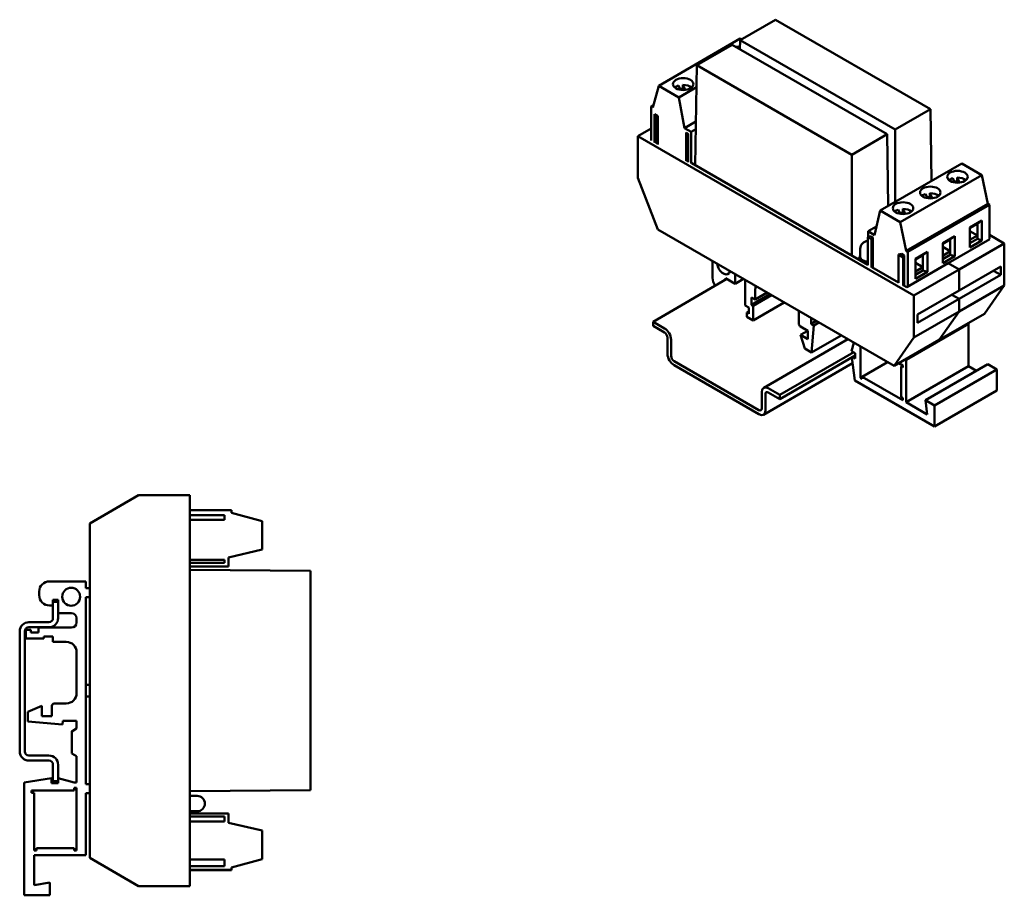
# Model space of a CAD drawing. Header units: millimetres. Extents: x 0 to 376, y -100 to 150.
# Tile 2 of 2: x 184 to 376, y -20 to 150. Entities that reach past the tile are written whole.
import ezdxf

# ---------------------------------------------------------------- set-up
doc = ezdxf.new("R2010")
doc.units = ezdxf.units.MM
doc.layers.add('Arêtes visibles(celduc)', color=7, linetype='Continuous', lineweight=50)

msp = doc.modelspace()

# ---------------------------------------------------------------- linework, layer by layer
at = {"layer": 'Arêtes visibles(celduc)'}
for p, q in [((324.4, 146.26), (331.3, 150.24)), ((331.3, 150.24), (361.53, 132.79)), ((324.44, 146.56), (308.53, 137.37)), ((324.37, 144.47), (324.4, 146.26)), ((354.63, 128.8), (324.4, 146.26)), ((324.68, 146.42), (324.44, 146.56)), ((315.94, 141.38), (322.84, 145.36)), ((322.84, 145.36), (353.07, 127.9)), ((315.64, 121.89), (315.94, 141.38)), ((346.17, 123.92), (315.94, 141.38)), ((308.53, 137.37), (307.4, 133.13)), ((312.47, 135.1), (308.53, 137.37)), ((312.74, 136.57), (312.36, 137.39)), ((315.87, 137.06), (312.47, 135.1)), ((313.23, 136.79), (313.23, 137.53)), ((313.23, 137.53), (313.68, 136.55)), ((313.35, 136.53), (313.23, 136.79)), ((313.55, 129.09), (312.47, 135.1)), ((307.52, 133.61), (307.04, 133.33)), ((307.04, 133.33), (307.04, 126.68)), ((307.4, 133.13), (307.04, 133.33)), ((361.53, 132.79), (354.63, 128.8)), ((361.74, 118.79), (361.53, 132.79)), ((307.71, 131.8), (307.71, 126.29)), ((308.35, 131.43), (307.71, 131.8)), ((307.96, 131.66), (307.96, 126.33)), ((308.35, 131.43), (308.35, 125.92)), ((307.04, 129.05), (304.44, 127.54)), ((315.77, 130.37), (313.55, 129.09)), ((314.82, 128.35), (313.55, 129.09)), ((315.75, 128.89), (314.82, 128.35)), ((354.63, 114.69), (354.63, 128.8)), ((304.44, 127.54), (358.32, 96.44)), ((304.44, 119.38), (304.44, 127.54)), ((313.87, 128.25), (313.87, 122.74)), ((313.87, 128.25), (314.29, 128.01)), ((314.11, 128.11), (314.11, 122.78)), ((314.29, 128.01), (314.29, 122.49)), ((314.82, 122.19), (314.82, 128.35)), ((353.07, 127.9), (346.17, 123.92)), ((353.28, 113.92), (353.07, 127.9)), ((308.35, 126.1), (307.8, 126.42)), ((346.17, 104.27), (346.17, 123.92)), ((314.29, 122.67), (313.96, 122.87)), ((349.33, 102.44), (314.98, 122.28)), ((351.72, 113.01), (367.64, 122.19)), ((367.64, 122.19), (371.58, 119.91)), ((308.33, 109.36), (304.44, 119.38)), ((355.65, 110.74), (371.58, 119.91)), ((366.25, 118.5), (365.87, 119.32)), ((366.74, 118.72), (366.74, 119.46)), ((366.74, 119.46), (367.19, 118.48)), ((371.58, 119.91), (372.71, 114.36)), ((366.86, 118.45), (366.74, 118.72)), ((360.94, 115.44), (360.56, 116.26)), ((361.43, 115.66), (361.43, 116.4)), ((361.43, 116.4), (361.88, 115.42)), ((361.55, 115.4), (361.43, 115.66)), ((356.12, 112.6), (356.12, 113.34)), ((356.12, 113.34), (356.58, 112.36)), ((356.78, 105.18), (372.71, 114.36)), ((357.14, 104.98), (373.06, 114.15)), ((372.71, 114.36), (373.06, 114.15)), ((373.06, 114.15), (373.06, 107.5)), ((350.64, 108.25), (351.72, 113.01)), ((351.72, 113.01), (355.65, 110.74)), ((355.63, 112.38), (355.25, 113.2)), ((356.25, 112.34), (356.12, 112.6)), ((349.37, 108.98), (351.02, 109.94)), ((355.65, 110.74), (356.78, 105.18)), ((371.59, 111.09), (369.23, 109.73)), ((369.23, 109.58), (370.69, 110.42)), ((369.23, 109.73), (369.23, 105.82)), ((371.59, 111.09), (370.69, 110.42)), ((370.69, 110.42), (370.69, 108.13)), ((371.59, 107.18), (371.59, 111.09)), ((354.43, 82.74), (308.33, 109.36)), ((349.93, 108), (349.33, 107.86)), ((349.33, 107.86), (350.04, 107.45)), ((349.33, 107.86), (349.33, 102.35)), ((349.37, 108.98), (350.64, 108.25)), ((349.37, 107.87), (349.37, 108.98)), ((350.29, 107.8), (349.93, 108)), ((350.04, 107.45), (350.29, 107.8)), ((350.29, 107.8), (350.29, 101.89)), ((366.28, 108.04), (363.92, 106.67)), ((366.28, 108.04), (365.39, 107.36)), ((366.28, 104.12), (366.28, 108.04)), ((369.23, 108.98), (370.69, 108.13)), ((370.69, 108.13), (369.23, 107.29)), ((370.69, 108.13), (370.69, 107.48)), ((375.94, 106.61), (373.06, 108.27)), ((350.04, 107.45), (350.04, 101.94)), ((363.92, 106.52), (365.39, 107.36)), ((363.92, 106.67), (363.92, 102.76)), ((363.92, 105.92), (365.39, 105.08)), ((373.11, 107.43), (365.01, 102.75)), ((365.39, 107.36), (365.39, 105.08)), ((367.13, 101.52), (375.94, 106.61)), ((370.69, 107.48), (369.23, 106.64)), ((371.59, 107.18), (369.23, 105.82)), ((370.69, 107.48), (371.59, 107.18)), ((373.03, 107.48), (373.11, 107.43)), ((375.94, 98.44), (375.94, 106.61)), ((347.27, 103.63), (347.73, 103.9)), ((347.73, 103.37), (347.73, 103.94)), ((347.83, 103.94), (347.83, 105.57)), ((355.87, 104.57), (355.27, 104.43)), ((355.27, 104.43), (355.27, 98.92)), ((355.27, 104.43), (356.18, 103.9)), ((356.43, 104.24), (355.87, 104.57)), ((356.18, 103.9), (356.43, 104.24)), ((356.18, 103.9), (356.18, 98.39)), ((356.43, 104.24), (356.43, 98.34)), ((356.78, 105.18), (357.14, 104.98)), ((357.14, 104.98), (357.14, 98.2)), ((360.97, 104.98), (358.61, 103.62)), ((358.61, 103.46), (360.08, 104.3)), ((360.97, 104.98), (360.08, 104.3)), ((360.08, 104.3), (360.08, 102.02)), ((360.97, 101.06), (360.97, 104.98)), ((365.39, 105.08), (363.92, 104.23)), ((365.39, 104.42), (363.92, 103.58)), ((366.28, 104.12), (363.92, 102.76)), ((365.39, 105.08), (365.39, 104.42)), ((365.39, 104.42), (366.28, 104.12)), ((319.03, 99.92), (319.03, 103.18)), ((355.27, 99.02), (350.09, 102.01)), ((365.01, 102.75), (356.91, 98.07)), ((358.61, 103.62), (358.61, 99.7)), ((358.61, 102.86), (360.08, 102.02)), ((360.08, 102.02), (358.61, 101.17)), ((360.08, 102.02), (360.08, 101.36)), ((367.13, 101.52), (365.01, 102.75)), ((365.01, 102.75), (367.13, 101.52)), ((375.24, 102.12), (367.13, 97.44)), ((375.24, 102.12), (375.24, 100.49)), ((323.41, 100.65), (323.41, 98.77)), ((358.32, 96.44), (367.13, 101.52)), ((360.08, 101.36), (358.61, 100.52)), ((360.97, 101.06), (358.61, 99.7)), ((360.08, 101.36), (360.97, 101.06)), ((367.13, 97.44), (367.13, 101.52)), ((367.13, 101.52), (367.13, 97.44)), ((375.24, 100.49), (367.13, 95.81)), ((375.24, 100.49), (373.82, 101.3)), ((307.41, 91.36), (321.84, 99.69)), ((321.58, 99.84), (321.58, 99.54)), ((323.41, 98.77), (321.58, 99.84)), ((323.41, 98.77), (325.04, 99.71)), ((325.39, 94.5), (325.39, 99.5)), ((356.91, 98.07), (356.23, 98.46)), ((375.94, 98.44), (367.13, 93.36)), ((372.05, 92.91), (375.94, 98.44)), ((326.63, 94.63), (330.23, 96.71)), ((326.63, 96.1), (326.63, 94.63)), ((327.37, 95.67), (326.63, 96.1)), ((326.92, 94.46), (330.52, 96.54)), ((327.37, 97.79), (327.37, 95.67)), ((327.37, 95.67), (329.7, 97.02)), ((358.32, 96.44), (358.32, 88.27)), ((359.03, 92.76), (367.13, 97.44)), ((367.13, 95.81), (365.72, 96.62)), ((365.72, 96.62), (367.13, 95.81)), ((326.07, 94.11), (325.39, 94.5)), ((326.63, 94.63), (326.92, 94.46)), ((326.92, 91.61), (333, 95.11)), ((326.92, 94.46), (326.92, 91.61)), ((359.03, 91.13), (367.13, 95.81)), ((367.13, 93.36), (367.13, 95.81)), ((367.13, 95.81), (367.13, 93.36)), ((325.72, 93.12), (326.07, 93.32)), ((325.72, 93.12), (326.07, 92.91)), ((325.72, 92.3), (325.72, 93.12)), ((326.92, 91.61), (325.72, 92.3)), ((326.07, 92.91), (326.07, 94.11)), ((335.86, 91.02), (335.86, 92.9)), ((358.32, 88.27), (367.13, 93.36)), ((359.03, 91.13), (359.03, 92.76)), ((363.24, 87.83), (367.13, 93.36)), ((367.13, 93.36), (363.24, 87.83)), ((372.05, 92.91), (363.24, 87.83)), ((307.41, 91.36), (309.67, 90.05)), ((307.41, 90.54), (307.41, 91.36)), ((309.67, 89.23), (307.41, 90.54)), ((337.63, 89.59), (336.21, 90.41)), ((338.26, 92.07), (338.26, 90.94)), ((338.26, 90.94), (339.25, 91.5)), ((338.26, 90.94), (338.76, 90.6)), ((338.76, 90.6), (338.34, 85.34)), ((338.76, 90.6), (339.79, 91.19)), ((356.8, 83.91), (368.97, 90.93)), ((368.97, 90.93), (368.79, 91.03)), ((368.97, 82.68), (368.97, 90.93)), ((336.21, 88.77), (337.63, 89.59)), ((336.21, 88.77), (337.63, 87.96)), ((337, 86.11), (336.21, 88.77)), ((337.63, 87.96), (337.63, 89.59)), ((338.34, 85.34), (344.14, 88.68)), ((310.24, 85.07), (310.24, 88.25)), ((310.95, 87.85), (310.95, 84.66)), ((329, 78.46), (345.42, 87.94)), ((346.16, 85.64), (346.61, 87.26)), ((347.86, 80.42), (347.86, 86.53)), ((358.32, 88.27), (354.43, 82.74)), ((354.43, 82.74), (363.24, 87.83)), ((346.59, 85.4), (332.16, 77.07)), ((332.16, 76.25), (346.87, 84.74)), ((338.34, 85.34), (337, 86.11)), ((346.87, 85.23), (346.16, 85.64)), ((346.87, 84.17), (346.87, 85.23)), ((311.51, 83.68), (328.06, 74.13)), ((328.06, 73.31), (311.51, 82.87)), ((328.96, 73.22), (346.33, 83.25)), ((346.76, 79.91), (346.19, 84.35)), ((346.37, 84.46), (346.87, 84.17)), ((348.21, 80.62), (353.16, 83.48)), ((355.36, 83.27), (356.17, 82.81)), ((355.81, 82.6), (356.17, 82.81)), ((355.81, 82.6), (355.81, 76.64)), ((356.17, 82.4), (355.81, 82.6)), ((356.17, 82.81), (356.17, 82.4)), ((356.63, 84.01), (356.8, 83.91)), ((356.8, 83.91), (356.8, 75.66)), ((356.8, 75.66), (368.97, 82.68)), ((360.55, 76.03), (372.71, 83.05)), ((370.52, 81.78), (368.97, 82.68)), ((374.48, 82.03), (372.71, 83.05)), ((362.32, 75.01), (374.48, 82.03)), ((374.48, 77.95), (374.48, 82.03)), ((362.32, 70.93), (346.76, 79.91)), ((347.86, 80.42), (348.21, 80.62)), ((348.21, 80.21), (347.86, 80.42)), ((348.21, 80.62), (348.21, 80.21)), ((356.17, 76.03), (348.21, 80.62)), ((328.62, 74.46), (328.62, 77.64)), ((329.33, 77.23), (329.33, 74.05)), ((329.9, 78.38), (332.16, 77.07)), ((332.16, 76.25), (329.9, 77.56)), ((332.16, 77.07), (332.16, 76.25)), ((362.32, 70.93), (374.48, 77.95)), ((355.81, 76.64), (356.17, 76.44)), ((356.17, 76.44), (356.17, 76.03)), ((356.8, 75.66), (360.9, 73.29)), ((360.55, 76.03), (362.32, 75.01)), ((360.9, 73.29), (360.55, 76.03)), ((362.32, 75.01), (362.32, 70.93)), ((197.51, 52), (207.03, 57.5)), ((207.03, 57.5), (197.51, 52)), ((207.03, 57.5), (217.03, 57.5)), ((210.03, 57.5), (207.03, 57.5)), ((207.03, 57.5), (207.03, 57.5)), ((212.03, 57.5), (210.03, 57.5)), ((210.03, 57.5), (210.03, 57.5)), ((217.03, 57.5), (212.03, 57.5)), ((212.03, 57.5), (212.03, 57.5)), ((217.03, 57.5), (217.03, -18.7)), ((217.03, 57.5), (217.03, 57.5)), ((225.18, 54.6), (217.03, 54.6)), ((225.18, 54.6), (217.03, 54.6)), ((217.68, 54.6), (222.47, 54.6)), ((217.68, 54.6), (217.68, 54.6)), ((222.47, 54.6), (217.68, 54.6)), ((222.47, 54.6), (217.68, 54.6)), ((217.68, 54.6), (217.68, 54.6)), ((217.68, 54.6), (222.47, 54.6)), ((217.68, 54.6), (222.47, 54.6)), ((217.68, 54.6), (217.68, 54.6)), ((222.47, 54.6), (217.68, 54.6)), ((222.47, 54.6), (222.47, 54.6)), ((222.47, 54.6), (222.47, 54.6)), ((222.47, 54.6), (222.47, 54.6)), ((222.47, 54.6), (222.47, 54.6)), ((222.47, 54.6), (222.47, 54.6)), ((222.47, 54.6), (222.47, 54.6)), ((225.18, 54.6), (225.18, 54.6)), ((225.18, 54.1), (225.18, 54.6)), ((231.18, 52.49), (225.18, 54.1)), ((231.18, 52.49), (225.18, 54.1)), ((197.51, -13.2), (197.51, 52)), ((197.51, 52), (197.51, 52)), ((223.78, 53.65), (217.03, 53.65)), ((223.78, 52.75), (217.03, 52.75)), ((223.78, 52.75), (223.78, 53.65)), ((231.18, 52.49), (231.18, 52.49)), ((231.18, 46.92), (231.18, 52.49)), ((224.58, 45.4), (231.18, 46.92)), ((223.78, 44.95), (217.03, 44.95)), ((223.78, 44.35), (217.03, 44.35)), ((223.78, 44.95), (223.78, 44.35)), ((224.58, 43.6), (224.58, 45.4)), ((217.03, 43.6), (224.58, 43.6)), ((217.03, 42.96), (240.58, 42.76)), ((217.03, 42.96), (240.58, 42.76)), ((217.03, 42.96), (240.58, 42.76)), ((217.03, 42.96), (240.58, 42.76)), ((240.58, 0), (240.58, 42.76)), ((240.58, 42.76), (240.58, 42.76)), ((240.58, 42.76), (240.58, 42.76)), ((240.58, 42.76), (240.58, 42.76)), ((196.75, 40.72), (189.65, 40.72)), ((189.65, 40.72), (196.75, 40.72)), ((196.75, 40.72), (196.75, 40.72)), ((196.75, 40.72), (196.75, 39.37)), ((187.65, 38.72), (187.65, 38.72)), ((187.65, 38.02), (187.65, 38.72)), ((197.51, 39.37), (196.75, 39.37)), ((196.75, 39.37), (197.51, 39.37)), ((190.35, 37.12), (190.35, 36.76)), ((191.35, 37.12), (190.35, 37.12)), ((190.35, 36.76), (191.35, 36.76)), ((190.35, 33.56), (190.35, 36.76)), ((190.35, 36.76), (190.35, 36.76)), ((191.35, 36.76), (190.35, 36.76)), ((191.35, 36.76), (191.35, 37.12)), ((191.35, 36.76), (191.35, 33.56)), ((191.35, 36.76), (191.35, 36.76)), ((196.75, 37.62), (196.75, 1.17)), ((197.51, 37.62), (196.75, 37.62)), ((190.35, 36.02), (189.65, 36.02)), ((185.65, 32.76), (189.55, 32.76)), ((189.55, 32.76), (185.65, 32.76)), ((193.95, 34.52), (191.35, 34.52)), ((194.95, 32.72), (194.95, 33.52)), ((183.85, 30.96), (183.85, 30.96)), ((183.85, 7.56), (183.85, 30.96)), ((184.85, 30.96), (184.85, 7.56)), ((186.05, 31.26), (185.05, 31.26)), ((185.05, 31.26), (185.05, 31.26)), ((185.05, 31.26), (186.05, 31.26)), ((185.05, 29.56), (185.05, 31.26)), ((189.55, 31.76), (185.65, 31.76)), ((186.05, 31.26), (186.05, 31.26)), ((186.05, 31.26), (186.05, 30.76)), ((187.52, 30.76), (186.05, 30.76)), ((186.05, 30.76), (187.52, 30.76)), ((193.95, 31.72), (187.52, 31.72)), ((187.52, 31.72), (187.52, 31.72)), ((187.52, 31.72), (193.95, 31.72)), ((187.52, 30.76), (187.52, 31.72)), ((188.55, 29.56), (185.05, 29.56)), ((188.55, 29.97), (188.55, 29.56)), ((190.35, 29.97), (188.55, 29.97)), ((190.35, 28.92), (190.35, 29.97)), ((192.95, 28.92), (190.35, 28.92)), ((194.95, 18.92), (194.95, 26.92)), ((196.75, 20.52), (197.51, 20.52)), ((196.75, 20.52), (197.51, 20.52)), ((196.75, 18.27), (197.51, 18.27)), ((188.15, 16.42), (185.45, 15.31)), ((185.45, 15.31), (188.15, 16.42)), ((188.15, 16.42), (188.15, 16.42)), ((188.15, 16.42), (188.15, 14.42)), ((190.15, 16.42), (190.15, 16.42)), ((190.15, 14.42), (190.15, 16.42)), ((192.95, 16.92), (190.65, 16.92)), ((190.65, 16.92), (192.95, 16.92)), ((185.45, 15.31), (185.45, 15.31)), ((185.45, 13.41), (185.45, 15.31)), ((190.15, 14.42), (188.15, 14.42)), ((188.15, 14.42), (190.15, 14.42)), ((192.25, 13.52), (192.19, 12.82)), ((194.95, 13.52), (192.25, 13.52)), ((194.95, 12.02), (194.95, 13.52)), ((192.19, 12.82), (185.45, 13.41)), ((194.95, 12.02), (194, 11.48)), ((194, 11.47), (194.95, 12.02)), ((194, 11.47), (194, 11.48)), ((194, 7.17), (194, 11.47)), ((185.65, 6.76), (189.55, 6.76)), ((189.55, 6.76), (185.65, 6.76)), ((194.95, 6.63), (194, 7.17)), ((194.95, 1.51), (194.95, 6.63)), ((189.55, 5.76), (185.65, 5.76)), ((190.35, 1.76), (190.35, 4.96)), ((191.35, 4.96), (191.35, 4.96)), ((191.35, 4.96), (191.35, 1.76)), ((190.05, 2.36), (184.75, 1.51)), ((184.75, 1.51), (190.05, 2.36)), ((190.05, 2.36), (190.05, 2.36)), ((190.05, 2.36), (190.05, 1.36)), ((194.45, 1.51), (191.35, 2.36)), ((191.35, 2.36), (194.45, 1.51)), ((184.75, -20.49), (184.75, 1.51)), ((184.75, 1.51), (184.75, 1.51)), ((191.35, 1.36), (190.05, 1.36)), ((190.05, 1.36), (191.35, 1.36)), ((191.35, 1.76), (190.35, 1.76)), ((191.35, 1.36), (191.35, 1.76)), ((194.95, 1.51), (194.45, 1.51)), ((194.45, 1.51), (194.45, 1.51)), ((194.45, 1.51), (194.95, 1.51)), ((194.45, 0.46), (194.95, 0.46)), ((194.45, -0.04), (194.45, 0.46)), ((194.95, 0.46), (194.95, -11.79)), ((196.75, 1.17), (197.51, 1.17)), ((197.51, 1.17), (196.75, 1.17)), ((217.03, -0.21), (240.58, 0)), ((186.15, -0.04), (194.45, -0.04)), ((186.15, -0.54), (186.15, -0.04)), ((186.15, -0.54), (186.65, -0.54)), ((186.65, -0.54), (186.15, -0.54)), ((186.65, -0.54), (186.65, -0.54)), ((186.65, -11.79), (186.65, -0.54)), ((196.75, -0.58), (196.75, -12.69)), ((197.51, -0.58), (196.75, -0.58)), ((217.03, -1.11), (218.48, -1.11)), ((217.03, -4.11), (218.48, -4.11)), ((217.03, -4.55), (224.58, -4.55)), ((223.78, -5.1), (217.03, -5.1)), ((223.78, -5.1), (223.78, -6.1)), ((224.58, -4.55), (224.58, -6.35)), ((223.78, -6.1), (217.03, -6.1)), ((224.58, -6.35), (231.18, -7.88)), ((231.18, -7.88), (231.18, -13.44)), ((187.15, -11.29), (187.15, -11.79)), ((187.15, -11.29), (187.15, -11.29)), ((187.15, -11.29), (194.45, -11.29)), ((194.45, -11.29), (187.15, -11.29)), ((194.45, -11.29), (194.45, -11.29)), ((194.45, -11.79), (194.45, -11.29)), ((186.65, -11.79), (187.15, -11.79)), ((187.15, -11.79), (186.65, -11.79)), ((186.65, -12.69), (186.65, -18.49)), ((196.75, -12.69), (186.65, -12.69)), ((194.45, -11.79), (194.95, -11.79)), ((194.95, -11.79), (194.45, -11.79)), ((207.03, -18.7), (197.51, -13.2)), ((231.18, -13.44), (225.18, -15.05)), ((231.18, -13.44), (231.18, -13.47)), ((223.78, -13.5), (217.03, -13.5)), ((223.78, -14.8), (217.03, -14.8)), ((223.78, -13.5), (223.78, -14.8)), ((231.18, -13.47), (225.18, -15.08)), ((225.18, -15.05), (225.18, -15.55)), ((225.18, -15.55), (217.03, -15.55)), ((225.18, -15.58), (217.03, -15.58)), ((222.47, -15.55), (217.68, -15.55)), ((217.68, -15.56), (217.68, -15.55)), ((217.68, -15.57), (217.68, -15.56)), ((222.47, -15.56), (217.68, -15.56)), ((217.68, -15.56), (222.47, -15.56)), ((217.68, -15.57), (222.47, -15.57)), ((217.68, -15.57), (222.47, -15.57)), ((217.68, -15.57), (217.68, -15.57)), ((222.47, -15.57), (217.68, -15.57)), ((222.47, -15.56), (222.47, -15.55)), ((222.47, -15.56), (222.47, -15.55)), ((222.47, -15.57), (222.47, -15.56)), ((222.47, -15.57), (222.47, -15.56)), ((222.47, -15.57), (222.47, -15.57)), ((222.47, -15.57), (222.47, -15.57)), ((225.18, -15.55), (225.18, -15.58)), ((189.75, -17.99), (186.65, -18.49)), ((186.65, -18.49), (189.75, -17.99)), ((189.75, -17.99), (189.75, -17.99)), ((189.75, -17.99), (189.75, -20.49)), ((217.03, -18.7), (207.03, -18.7)), ((189.75, -20.49), (184.75, -20.49))]:
    msp.add_line(p, q, dxfattribs=at)
msp.add_circle((193.9, 37.72), 1.75, dxfattribs=at)
for centre, radius, start, end in [((349.33, 105.57), 1.5, 90.1119, 180), ((189.65, 38.72), 2, 90, 180), ((189.65, 38.72), 2, 90, 180), ((189.65, 38.02), 2, 180, 270), ((193.9, 37.72), 1.75, 180.0069, 359.9931), ((185.65, 30.96), 1.8, 90, 180), ((185.65, 30.96), 1.8, 90, 180), ((189.55, 33.56), 1.8, 270, 0), ((189.55, 33.56), 0.8, 270, 0), ((189.55, 33.56), 0.8, 270, 0), ((193.95, 33.52), 1, 0, 90), ((193.95, 32.72), 1, 270, 0), ((193.95, 32.72), 1, 270, 0), ((185.65, 30.96), 0.8, 90, 180), ((192.95, 26.92), 2, 0, 90), ((192.95, 18.92), 2, 270, 0), ((192.95, 18.92), 2, 270, 0), ((190.65, 16.42), 0.5, 90, 180), ((190.65, 16.42), 0.5, 90, 180), ((185.65, 7.56), 1.8, 180, 270), ((185.65, 7.56), 0.8, 180, 270), ((185.65, 7.56), 0.8, 180, 270), ((189.55, 4.96), 1.8, 0, 90), ((189.55, 4.96), 1.8, 0, 90), ((189.55, 4.96), 0.8, 0, 90), ((218.48, -2.61), 1.5, 270, 90)]:
    msp.add_arc(centre, radius, start, end, dxfattribs=at)
for centre, major_axis, ratio, start_param, end_param in [((323.91, 143.8), (-2, 0), 0.57735, 4.474989, 4.886083), ((313.3, 136.37), (2, 0), 0.57735, 2.059563, 2.540328), ((313.3, 135.64), (-2, 0), 0.57735, 4.74727, 5.034523), ((313.3, 136.37), (2, 0), 0.57735, 0.601264, 1.605677), ((366.81, 118.3), (2, 0), 0.57735, 2.0585, 2.540328), ((366.81, 118.3), (2, 0), 0.57735, 0.601264, 1.604614), ((366.81, 117.57), (-2, 0), 0.57735, 4.746207, 5.034115), ((361.5, 115.24), (2, 0), 0.57735, 2.0585, 2.540328), ((361.5, 114.51), (-2, 0), 0.57735, 4.746207, 5.034115), ((361.5, 115.24), (2, 0), 0.57735, 0.601264, 1.604614), ((356.19, 112.18), (2, 0), 0.57735, 0.601264, 1.604614), ((356.19, 112.18), (2, 0), 0.57735, 2.0585, 2.540328), ((356.19, 111.45), (-2, 0), 0.57735, 4.746207, 5.034115), ((349.33, 103.94), (-1.6, 0), 0.57735, 5.927764, 7.852151), ((349.33, 103.94), (-1.5, 0), 0.57735, 0, 1.568844), ((321.15, 102.16), (0.88, -1.52), 0.577364, 4.074819, 6.920731), ((320.44, 99.1), (-1, 1.73), 0.577364, 0.785386, 1.665339), ((328.79, 96.98), (1, -1.73), 0.577364, 3.573556, 3.926979), ((334.45, 93.71), (-1, 1.73), 0.577364, 3.926979, 4.280401), ((336.21, 90.81), (-0.25, 0.433), 0.577364, 0.785386, 2.356182), ((309.67, 88.58), (0.9, -1.56), 0.577364, 0.785386, 2.356182), ((309.67, 88.58), (-0.4, 0.693), 0.577364, 3.926979, 5.497775), ((311.51, 84.34), (-0.9, 1.56), 0.577364, 0.785386, 2.356182), ((311.51, 84.34), (0.4, -0.693), 0.577364, 3.926979, 5.497775), ((329.9, 76.91), (-0.9, 1.56), 0.577364, 5.497775, 7.068571), ((329.9, 76.91), (-0.4, 0.693), 0.577364, 5.497775, 7.068571), ((328.06, 74.78), (0.4, -0.693), 0.577364, 5.497775, 7.068571), ((328.06, 74.78), (0.9, -1.56), 0.577364, 5.497775, 7.068571)]:
    msp.add_ellipse(centre, major_axis=major_axis, ratio=ratio, start_param=start_param, end_param=end_param, dxfattribs=at)
for centre, major_axis in [((313.3, 137.68), (-2, 0)), ((366.81, 119.61), (2, 0)), ((361.5, 116.55), (2, 0)), ((356.19, 113.49), (2, 0))]:
    msp.add_ellipse(centre, major_axis=major_axis, ratio=0.57735, dxfattribs=at)

doc.saveas('drawing.dxf')
